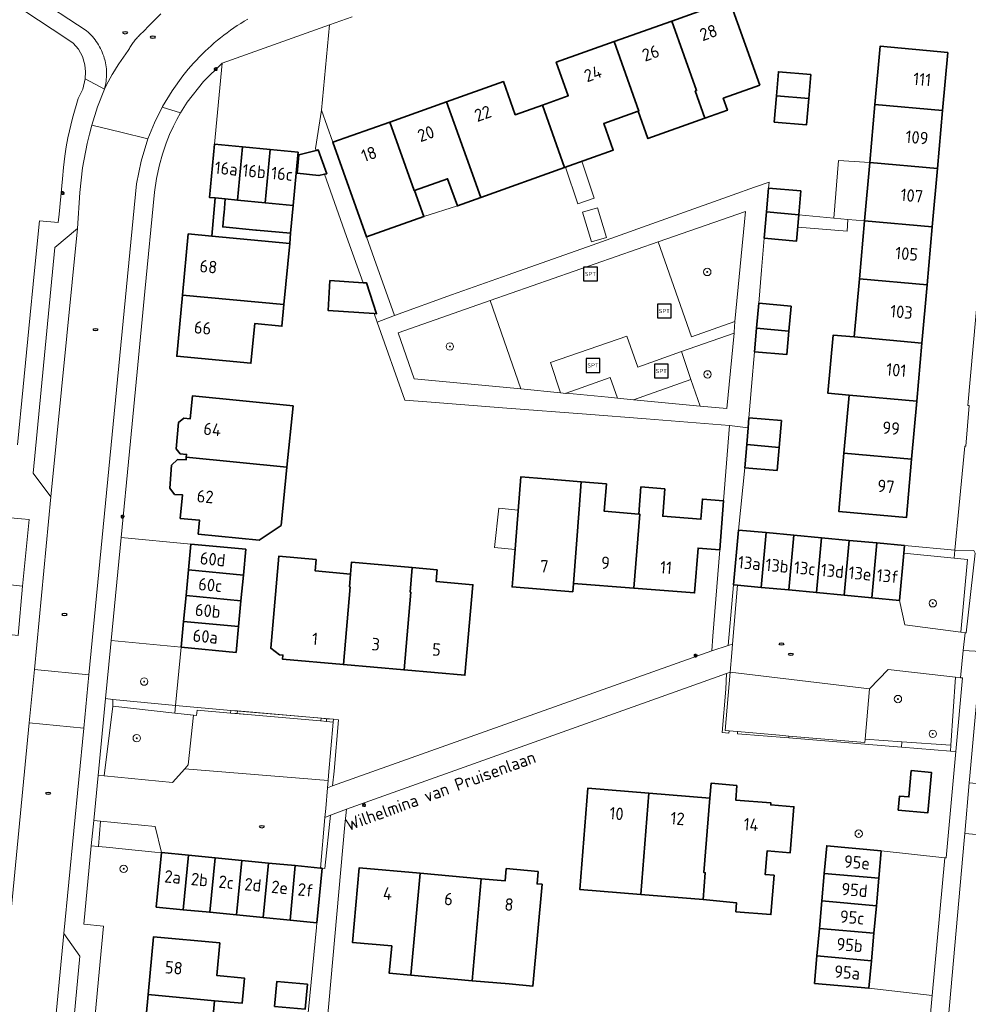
# Model space of a CAD drawing. Header units: metres. Extents: x 152610 to 160096, y 456114 to 462495.
# Tile 65 of 256: x 156281 to 156384, y 458791 to 458898. Entities that reach past the tile are written whole.
import ezdxf
from ezdxf.enums import TextEntityAlignment as Align

# ---------------------------------------------------------------- set-up
doc = ezdxf.new("R2010")
doc.units = ezdxf.units.M
doc.header["$LTSCALE"] = 0.5
doc.layers.get('0').update_dxf_attribs({"linetype": 'CONTINUOUS'})
for name, color, linetype, lineweight in [('B-PV-GR-BEPLANTING_CULTUUR_BODEMBEDEKKER-GV', 251, 'CONTINUOUS', 18), ('B-PV-GR-BEPLANTING_CULTUUR_BOSPLANTSOEN-GV', 251, 'CONTINUOUS', 18), ('B-PV-GR-BEPLANTING_CULTUUR_HEESTERS-GV', 251, 'CONTINUOUS', 18), ('B-PV-GR-BOOM-S', 251, 'CONTINUOUS', 25), ('B-PV-GR-HAAG-GV', 251, 'CONTINUOUS', 13), ('B-PV-IE-MEUBILAIR-S', 251, 'CONTINUOUS', 25), ('B-PV-IE-MEUBILAIR_WEGMEUBILAIR-S', 251, 'CONTINUOUS', 25), ('B-PV-OG-BEBOUWING-GV', 6, 'CONTINUOUS', 35), ('B-PV-OG-BEBOUWING-T18', 1, 'CONTINUOUS', 18), ('B-PV-OG-BEBOUWING_OVERBOUWING-GV', 251, 'CONTINUOUS', 18), ('B-PV-OG-TERREIN_BEGROEID-GV', 251, 'CONTINUOUS', 18), ('B-PV-OG-TOPOGRAFIE-T18', 1, 'CONTINUOUS', 18), ('B-PV-VH-GESLOTENVERHARDING_KUNSTSTOF-GV', 251, 'CONTINUOUS', 18), ('B-PV-VH-ONVERHARD_ZAND-GV', 251, 'CONTINUOUS', 18), ('B-PV-VH-OPENVERHARDING-GV', 251, 'CONTINUOUS', 18), ('B-PV-VH-OPENVERHARDING_BETONSTRAATSTEEN-GV', 251, 'CONTINUOUS', 18), ('B-PV-VH-OPENVERHARDING_TEGEL-GV', 251, 'CONTINUOUS', 18)]:
    doc.layers.add(name, color=color, linetype=linetype, lineweight=lineweight)
doc.styles.add('NLCS-ISO', font='NLCS-ISO.ttf')
doc.styles.add('NLCS-ISO-M750-T18', font='NLCS-ISO.ttf', dxfattribs={"height": 1.35})

# ---------------------------------------------------------------- blocks, each defined once
blk = doc.blocks.new('SIE-MEUBILAIR_PAAL_LICHTMAST-SO')
for points in [[(-0.62, 0), (-1, 0)], [(-0.71, 0.71), (-0.44, 0.44)], [(0, 1), (0, 0.62)], [(0.44, 0.44), (0.71, 0.71)], [(1, 0), (0.62, 0)], [(-0.71, -0.71), (-0.44, -0.44)], [(0, -0.62), (0, -1)], [(0.44, -0.44), (0.71, -0.71)]]:
    blk.add_lwpolyline(points)
blk.add_circle((0, 0), 0.5)
blk = doc.blocks.new('SIE-MEUBILAIR_PUT_RIOOLPUT-SO')
blk.add_ellipse((0, 0), major_axis=(1.25, 0), ratio=0.54)
blk = doc.blocks.new('SIE-WEG_SPEELTOESTEL-SO')
at = {"flags": 128}
blk.add_lwpolyline([(-3.75, -3.75), (3.75, -3.75), (3.75, 3.75), (-3.75, 3.75)], close=True, dxfattribs=at)
at = {"style": 'NLCS-ISO'}
blk.add_text('SPT', height=2.25, dxfattribs=at).set_placement((0, 0), align=Align.MIDDLE_CENTER)
blk = doc.blocks.new('SGR-BOOM_GBKN-SO')
at = {"linetype": 'ByBlock', "lineweight": 18}
h = blk.add_hatch(color=0, dxfattribs=at)
h.dxf.hatch_style = 1
edge = h.paths.add_edge_path()
edge.add_arc((0, 0), 0.25, 0, 360)
at = {"color": 0, "linetype": 'ByBlock', "lineweight": 18}
for radius in [2, 0.25]:
    blk.add_circle((0, 0), radius, dxfattribs=at)
at = {"color": 0, "linetype": 'ByBlock', "lineweight": 18, "style": 'NLCS-ISO'}
blk.add_attdef('SOORT', (2.5, 0), '', height=1.5, dxfattribs=at)

msp = doc.modelspace()

# ---------------------------------------------------------------- linework, layer by layer
at = {"layer": 'B-PV-GR-BEPLANTING_CULTUUR_BODEMBEDEKKER-GV', "flags": 128}
msp.add_lwpolyline([(156296.066, 458810.51), (156290.154, 458811.085), (156289.916, 458808.358), (156291.134, 458808.24), (156292.108, 458808.148), (156296.007, 458807.726), (156296.753, 458807.695)], close=True, dxfattribs=at)
at = {"layer": 'B-PV-GR-BEPLANTING_CULTUUR_BOSPLANTSOEN-GV', "flags": 128}
msp.add_lwpolyline([(156382.515, 458839.542), (156377.072, 458840.076), (156376.594, 458834.976), (156377.183, 458832.345), (156383.243, 458831.524), (156383.941, 458839.402)], close=True, dxfattribs=at)
at = {"layer": 'B-PV-GR-BEPLANTING_CULTUUR_HEESTERS-GV', "flags": 128}
for points in [[(156358.786, 458865.148), (156359.915, 458877.046), (156350.493, 458873.739), (156354.077, 458863.467)], [(156335.612, 458857.839), (156332.292, 458867.412), (156322.341, 458863.906), (156324.068, 458858.932)], [(156357.926, 458855.714), (156358.688, 458863.87), (156353.008, 458861.875), (156354.001, 458858.871), (156355.01, 458855.984)], [(156298.864, 458829.913), (156291.293, 458830.635), (156291.218, 458829.886), (156290.683, 458824.354), (156291.493, 458824.256), (156298.262, 458823.602)], [(156298.172, 458822.789), (156291.476, 458823.517), (156290.523, 458815.983), (156297.938, 458815.262), (156299.263, 458816.77), (156299.635, 458817.194), (156300.219, 458822.566)]]:
    msp.add_lwpolyline(points, close=True, dxfattribs=at)
at = {"layer": 'B-PV-GR-HAAG-GV', "flags": 128}
for points in [[(156382.589, 458840.388), (156377.149, 458840.898), (156377.072, 458840.076), (156382.515, 458839.542)], [(156384.645, 458840.383), (156382.589, 458840.388), (156382.515, 458839.542), (156383.941, 458839.402), (156383.243, 458831.524), (156383.688, 458831.464), (156383.821, 458831.466), (156384.799, 458840.082)], [(156359.08, 458836.618), (156358.623, 458836.661), (156358.062, 458830.098), (156358.536, 458830.249)], [(156357.737, 458820.891), (156358.277, 458827.21), (156357.887, 458827.071), (156357.796, 458825.374), (156357.416, 458820.683), (156358.125, 458820.626), (156358.152, 458820.856)], [(156383.208, 458826.589), (156382.668, 458826.651), (156382.153, 458819.298), (156382.1, 458818.683), (156382.68, 458818.636), (156383.393, 458826.593)], [(156291.493, 458824.256), (156290.683, 458824.354), (156289.88, 458816.046), (156290.523, 458815.983), (156291.476, 458823.517)], [(156298.262, 458823.602), (156291.493, 458824.256), (156291.476, 458823.517), (156298.172, 458822.789)], [(156304.247, 458823.08), (156298.262, 458823.602), (156298.172, 458822.789), (156300.535, 458822.532), (156300.59, 458823.103), (156304.192, 458822.789)], [(156315.359, 458822.11), (156304.247, 458823.08), (156304.192, 458822.789), (156306.038, 458822.628), (156313.939, 458821.938), (156315.328, 458821.817)], [(156315.899, 458822.063), (156315.359, 458822.11), (156315.328, 458821.817), (156314.822, 458816.029), (156314.774, 458815.477), (156314.706, 458814.708), (156315.241, 458814.899), (156315.411, 458816.485)], [(156363.615, 458820.389), (156359.075, 458820.777), (156359.065, 458820.55), (156364.606, 458820.101), (156364.632, 458820.302), (156364.62, 458820.303)], [(156372.844, 458819.601), (156364.632, 458820.302), (156364.606, 458820.101), (156372.83, 458819.434), (156376.803, 458819.112), (156376.849, 458819.67), (156372.874, 458819.948)], [(156382.153, 458819.298), (156376.849, 458819.67), (156376.803, 458819.112), (156382.1, 458818.683)], [(156314.43, 458805.97), (156315.024, 458811.73), (156314.425, 458811.497), (156313.946, 458806.021), (156314.122, 458806.004)], [(156290.154, 458811.085), (156289.408, 458811.158), (156289.144, 458808.433), (156289.89, 458808.36), (156289.916, 458808.358)]]:
    msp.add_lwpolyline(points, close=True, dxfattribs=at)
at = {"layer": 'B-PV-OG-BEBOUWING-GV', "flags": 128}
for points in [[(156361.474, 458890.678), (156358.214, 458899.846), (156351.961, 458897.623), (156354.633, 458890.111), (156354.492, 458890.061), (156355.541, 458887.111), (156357.976, 458887.977), (156357.516, 458889.27), (156360.981, 458890.503)], [(156354.633, 458890.111), (156351.961, 458897.623), (156345.708, 458895.399), (156348.38, 458887.886), (156348.326, 458887.867), (156349.375, 458884.918), (156355.541, 458887.111), (156354.492, 458890.061)], [(156348.38, 458887.886), (156345.708, 458895.399), (156339.451, 458893.174), (156340.744, 458889.537), (156337.952, 458888.544), (156340.353, 458881.791), (156345.614, 458883.662), (156344.591, 458886.538), (156348.326, 458887.867)], [(156381.818, 458894.239), (156374.499, 458894.891), (156373.939, 458888.604), (156381.258, 458887.952)], [(156367.004, 458891.845), (156363.5, 458892.144), (156363.279, 458889.554), (156366.782, 458889.242)], [(156337.952, 458888.544), (156335.017, 458887.5), (156333.746, 458891.076), (156327.59, 458888.887), (156330.246, 458881.472), (156331.293, 458878.527), (156340.353, 458881.791)], [(156366.782, 458889.242), (156363.279, 458889.554), (156363.036, 458886.706), (156366.54, 458886.407)], [(156330.246, 458881.472), (156327.59, 458888.887), (156321.434, 458886.698), (156324.072, 458879.282), (156324.118, 458879.298), (156327.703, 458880.573), (156328.752, 458877.623), (156331.293, 458878.527)], [(156381.258, 458887.952), (156373.939, 458888.604), (156373.379, 458882.317), (156380.698, 458881.665)], [(156324.072, 458879.282), (156321.434, 458886.698), (156315.281, 458884.51), (156318.918, 458874.28), (156325.118, 458876.484), (156324.118, 458879.298)], [(156305.493, 458884.02), (156302.475, 458884.305), (156301.931, 458878.547), (156302.535, 458878.49), (156303.648, 458878.385), (156304.95, 458878.262)], [(156308.512, 458883.735), (156305.493, 458884.02), (156304.95, 458878.262), (156307.969, 458877.977)], [(156311.533, 458883.45), (156308.512, 458883.735), (156307.969, 458877.977), (156310.998, 458877.691), (156311.501, 458883.108)], [(156314.639, 458881.119), (156313.701, 458883.686), (156313.467, 458883.627), (156311.606, 458883.154), (156311.423, 458881.185), (156313.775, 458880.916), (156314.38, 458881.058)], [(156380.698, 458881.665), (156373.379, 458882.317), (156372.819, 458876.03), (156380.138, 458875.378)], [(156365.929, 458879.259), (156362.427, 458879.558), (156362.207, 458876.975), (156365.708, 458876.663)], [(156303.648, 458878.385), (156302.535, 458878.49), (156302.202, 458874.369), (156310.616, 458873.578), (156310.717, 458874.667), (156307.027, 458875.016), (156306.961, 458875.022), (156303.362, 458875.362), (156303.488, 458876.699), (156303.506, 458876.889)], [(156304.95, 458878.262), (156303.648, 458878.385), (156303.506, 458876.889), (156303.488, 458876.699), (156303.362, 458875.362), (156306.961, 458875.022), (156307.027, 458875.016), (156310.717, 458874.667), (156310.998, 458877.691), (156307.969, 458877.977)], [(156365.708, 458876.663), (156362.207, 458876.975), (156361.965, 458874.129), (156365.466, 458873.83)], [(156380.138, 458875.378), (156372.819, 458876.03), (156372.259, 458869.743), (156379.578, 458869.091)], [(156302.202, 458874.369), (156299.643, 458874.61), (156299.02, 458867.99), (156309.993, 458866.958), (156310.616, 458873.578)], [(156318.551, 458869.331), (156314.964, 458869.56), (156314.758, 458866.333), (156319.738, 458865.991), (156320.017, 458865.972), (156318.936, 458869.306)], [(156379.578, 458869.091), (156372.259, 458869.743), (156371.699, 458863.456), (156379.018, 458862.804)], [(156309.993, 458866.958), (156299.02, 458867.99), (156298.398, 458861.37), (156306.42, 458860.616), (156306.823, 458864.899), (156309.773, 458864.621)], [(156364.867, 458866.807), (156361.366, 458867.106), (156361.135, 458864.397), (156364.635, 458864.085)], [(156364.635, 458864.085), (156361.135, 458864.397), (156360.919, 458861.869), (156364.421, 458861.57)], [(156378.458, 458856.517), (156379.018, 458862.804), (156371.699, 458863.456), (156369.426, 458863.658), (156368.857, 458857.372), (156371.139, 458857.169)], [(156310.97, 458856.009), (156300.084, 458857.09), (156299.837, 458854.604), (156299.141, 458854.673), (156298.594, 458854.225), (156298.311, 458851.379), (156298.759, 458850.832), (156299.456, 458850.763), (156299.426, 458850.465), (156310.313, 458849.384)], [(156378.458, 458856.517), (156371.139, 458857.169), (156370.579, 458850.882), (156377.898, 458850.23)], [(156363.811, 458854.418), (156360.309, 458854.717), (156360.215, 458853.616), (156360.061, 458851.819), (156363.563, 458851.507)], [(156363.563, 458851.507), (156360.061, 458851.819), (156359.848, 458849.324), (156363.352, 458849.025)], [(156310.313, 458849.384), (156299.426, 458850.465), (156299.395, 458850.155), (156298.479, 458850.202), (156297.834, 458849.591), (156297.65, 458847.098), (156298.161, 458846.436), (156299.02, 458846.371), (156298.769, 458843.841), (156300.859, 458843.634), (156300.711, 458842.141), (156307.298, 458841.487), (156309.687, 458843.08)], [(156377.898, 458850.23), (156370.579, 458850.882), (156370.018, 458844.586), (156377.337, 458843.934)], [(156338.338, 458848.109), (156335.612, 458848.322), (156334.75, 458837.312), (156334.681, 458836.425), (156341.238, 458835.912), (156341.306, 458836.799), (156341.917, 458844.847), (156342.147, 458847.789)], [(156344.885, 458847.575), (156342.147, 458847.789), (156341.917, 458844.847), (156341.306, 458836.799), (156347.862, 458836.286), (156348.49, 458844.306), (156348.391, 458844.314), (156344.652, 458844.607)], [(156351.213, 458847.032), (156348.62, 458847.235), (156348.391, 458844.314), (156348.49, 458844.306), (156347.862, 458836.286), (156354.419, 458835.773), (156354.799, 458840.626), (156357.136, 458840.443), (156357.552, 458845.756), (156355.271, 458845.934), (156355.1, 458843.749), (156350.981, 458844.072)], [(156362.171, 458842.302), (156359.178, 458842.582), (156358.623, 458836.661), (156359.08, 458836.618), (156361.617, 458836.38)], [(156365.165, 458842.021), (156362.171, 458842.302), (156361.617, 458836.38), (156364.611, 458836.099)], [(156368.159, 458841.74), (156365.165, 458842.021), (156364.611, 458836.099), (156367.604, 458835.819)], [(156371.153, 458841.46), (156368.159, 458841.74), (156367.604, 458835.819), (156370.598, 458835.538)], [(156305.87, 458840.494), (156299.928, 458841.061), (156299.662, 458838.273), (156305.604, 458837.707)], [(156374.147, 458841.179), (156371.153, 458841.46), (156370.598, 458835.538), (156373.592, 458835.257)], [(156377.149, 458840.898), (156374.147, 458841.179), (156373.592, 458835.257), (156376.594, 458834.976), (156377.072, 458840.076)], [(156313.48, 458839.392), (156309.428, 458839.745), (156308.561, 458829.804), (156309.511, 458829.093), (156309.884, 458829.06), (156309.843, 458828.6), (156316.42, 458828.026), (156317.153, 458836.427), (156317.066, 458836.439), (156317.187, 458837.825), (156313.372, 458838.158)], [(156323.871, 458838.515), (156317.297, 458839.088), (156317.187, 458837.825), (156317.066, 458836.439), (156317.153, 458836.427), (156316.42, 458828.026), (156322.997, 458827.452), (156323.73, 458835.853), (156323.639, 458835.861)], [(156326.57, 458838.279), (156323.871, 458838.515), (156323.639, 458835.861), (156323.73, 458835.853), (156322.997, 458827.452), (156329.575, 458826.878), (156330.43, 458836.669), (156326.46, 458837.016), (156326.543, 458837.969)], [(156305.604, 458837.707), (156299.662, 458838.273), (156299.396, 458835.486), (156305.338, 458834.92)], [(156305.338, 458834.92), (156299.396, 458835.486), (156299.13, 458832.7), (156305.072, 458832.134)], [(156305.072, 458832.134), (156299.13, 458832.7), (156298.864, 458829.913), (156304.806, 458829.346)], [(156377.863, 458816.562), (156377.606, 458813.715), (156376.602, 458813.805), (156376.466, 458812.297), (156379.662, 458812.01), (156380.054, 458816.364)], [(156359.003, 458814.97), (156356.212, 458815.196), (156356.083, 458813.601), (156355.43, 458805.538), (156355.583, 458805.525), (156355.349, 458802.632), (156358.973, 458802.253), (156358.896, 458801.297), (156362.673, 458800.992), (156363.017, 458805.241), (156362.06, 458805.318), (156362.267, 458807.873), (156364.759, 458807.671), (156365.163, 458812.655), (156362.671, 458812.857), (156362.688, 458813.066), (156358.874, 458813.375)], [(156349.482, 458814.135), (156342.881, 458814.67), (156341.994, 458803.714), (156348.595, 458803.179)], [(156356.083, 458813.601), (156349.482, 458814.135), (156348.595, 458803.179), (156355.349, 458802.632), (156355.583, 458805.525), (156355.43, 458805.538)], [(156299.646, 458807.413), (156296.753, 458807.695), (156296.18, 458801.805), (156299.074, 458801.523)], [(156374.619, 458807.903), (156368.726, 458808.429), (156368.46, 458805.454), (156374.353, 458804.927)], [(156302.54, 458807.132), (156299.646, 458807.413), (156299.074, 458801.523), (156301.968, 458801.241)], [(156305.434, 458806.85), (156302.54, 458807.132), (156301.968, 458801.241), (156304.862, 458800.959)], [(156308.328, 458806.568), (156305.434, 458806.85), (156304.862, 458800.959), (156307.755, 458800.677)], [(156311.222, 458806.286), (156308.328, 458806.568), (156307.755, 458800.677), (156310.649, 458800.395)], [(156313.946, 458806.021), (156311.222, 458806.286), (156310.649, 458800.395), (156313.548, 458800.113), (156314.122, 458806.004)], [(156324.729, 458805.464), (156318.134, 458806.063), (156317.401, 458797.99), (156321.648, 458797.604), (156321.379, 458794.652), (156323.728, 458794.439)], [(156331.335, 458804.865), (156324.729, 458805.464), (156323.728, 458794.439), (156330.344, 458793.838)], [(156337.506, 458805.649), (156334.041, 458805.964), (156333.919, 458804.63), (156331.335, 458804.865), (156330.344, 458793.838), (156334.356, 458793.502), (156336.924, 458793.269), (156337.923, 458804.266), (156337.385, 458804.315)], [(156374.353, 458804.927), (156368.46, 458805.454), (156368.195, 458802.479), (156374.088, 458801.952)], [(156374.088, 458801.952), (156368.195, 458802.479), (156367.929, 458799.504), (156373.822, 458798.978)], [(156373.822, 458798.978), (156367.929, 458799.504), (156367.664, 458796.526), (156373.557, 458796.001)], [(156303.057, 458797.926), (156295.879, 458798.599), (156295.293, 458792.352), (156302.471, 458791.679), (156305.458, 458791.399), (156305.715, 458794.131), (156302.728, 458794.411)], [(156373.557, 458796.001), (156367.664, 458796.526), (156367.398, 458793.548), (156373.291, 458793.022)], [(156312.522, 458793.451), (156309.218, 458793.741), (156308.984, 458791.068), (156312.285, 458790.758)], [(156302.471, 458791.679), (156295.293, 458792.352), (156294.708, 458786.105), (156301.886, 458785.432)]]:
    msp.add_lwpolyline(points, close=True, dxfattribs=at)
at = {"layer": 'B-PV-OG-BEBOUWING_OVERBOUWING-GV', "flags": 128}
for points in [[(156343.57, 458878.472), (156342.224, 458882.457), (156340.458, 458881.828), (156341.795, 458877.872)], [(156369.497, 458876.305), (156371.014, 458876.179), (156372.819, 458876.03), (156373.379, 458882.317), (156370.011, 458882.529)], [(156328.752, 458877.623), (156327.703, 458880.573), (156324.118, 458879.298), (156325.118, 458876.484)], [(156344.88, 458874.233), (156343.906, 458877.442), (156342.291, 458876.951), (156343.266, 458873.742)], [(156371.014, 458876.179), (156369.497, 458876.305), (156365.708, 458876.663), (156365.595, 458875.341), (156370.914, 458874.919)], [(156335.33, 458844.718), (156333.227, 458844.942), (156332.776, 458840.708), (156334.997, 458840.472)]]:
    msp.add_lwpolyline(points, close=True, dxfattribs=at)
at = {"layer": 'B-PV-OG-TERREIN_BEGROEID-GV', "flags": 128}
msp.add_lwpolyline([(156382.668, 458826.651), (156375.36, 458827.494), (156373.34, 458825.405), (156372.874, 458819.948), (156376.849, 458819.67), (156382.153, 458819.298)], close=True, dxfattribs=at)
at = {"layer": 'B-PV-VH-GESLOTENVERHARDING_KUNSTSTOF-GV', "flags": 128}
msp.add_lwpolyline([(156348.268, 458860.198), (156347.078, 458863.558), (156338.825, 458860.681), (156339.906, 458857.426), (156339.907, 458857.422), (156340.503, 458857.357), (156340.525, 458857.365), (156345.281, 458859.062), (156346.071, 458856.842), (156347.821, 458856.672), (156354.001, 458858.871), (156353.008, 458861.875)], close=True, dxfattribs=at)
at = {"layer": 'B-PV-VH-ONVERHARD_ZAND-GV', "flags": 128}
for points in [[(156382.589, 458840.388), (156377.149, 458840.898), (156377.072, 458840.076), (156382.515, 458839.542)], [(156384.645, 458840.383), (156382.589, 458840.388), (156382.515, 458839.542), (156383.941, 458839.402), (156383.243, 458831.524), (156383.688, 458831.464), (156383.821, 458831.466), (156384.799, 458840.082)], [(156359.08, 458836.618), (156358.623, 458836.661), (156358.062, 458830.098), (156358.536, 458830.249)], [(156357.737, 458820.891), (156358.277, 458827.21), (156357.887, 458827.071), (156357.796, 458825.374), (156357.416, 458820.683), (156358.125, 458820.626), (156358.152, 458820.856)], [(156383.208, 458826.589), (156382.668, 458826.651), (156382.153, 458819.298), (156382.1, 458818.683), (156382.68, 458818.636), (156383.393, 458826.593)], [(156291.493, 458824.256), (156290.683, 458824.354), (156289.88, 458816.046), (156290.523, 458815.983), (156291.476, 458823.517)], [(156298.262, 458823.602), (156291.493, 458824.256), (156291.476, 458823.517), (156298.172, 458822.789)], [(156304.192, 458822.789), (156304.247, 458823.08), (156298.262, 458823.602), (156298.172, 458822.789), (156300.219, 458822.566), (156300.535, 458822.532), (156300.59, 458823.103)], [(156304.945, 458822.723), (156306.038, 458822.628), (156313.939, 458821.938), (156313.989, 458821.934), (156314.015, 458822.227), (156304.97, 458823.017)], [(156315.328, 458821.817), (156315.359, 458822.11), (156314.609, 458822.175), (156314.584, 458821.882)], [(156315.899, 458822.063), (156315.359, 458822.11), (156315.328, 458821.817), (156314.822, 458816.029), (156314.774, 458815.477), (156314.706, 458814.708), (156315.241, 458814.899), (156315.411, 458816.485)], [(156363.615, 458820.389), (156359.075, 458820.777), (156359.065, 458820.55), (156364.606, 458820.101), (156364.632, 458820.302), (156364.62, 458820.303)], [(156372.844, 458819.601), (156364.632, 458820.302), (156364.606, 458820.101), (156372.83, 458819.434), (156376.803, 458819.112), (156376.849, 458819.67), (156372.874, 458819.948)], [(156382.153, 458819.298), (156376.849, 458819.67), (156376.803, 458819.112), (156382.1, 458818.683)], [(156314.43, 458805.97), (156315.024, 458811.73), (156314.425, 458811.497), (156313.946, 458806.021), (156314.122, 458806.004)], [(156290.154, 458811.085), (156289.408, 458811.158), (156289.144, 458808.433), (156289.89, 458808.36), (156289.916, 458808.358)]]:
    msp.add_lwpolyline(points, close=True, dxfattribs=at)
at = {"layer": 'B-PV-VH-OPENVERHARDING-GV', "flags": 128}
for points in [[(156304.247, 458823.08), (156304.192, 458822.789), (156304.945, 458822.723), (156304.97, 458823.017)], [(156314.015, 458822.227), (156313.989, 458821.934), (156314.584, 458821.882), (156314.609, 458822.175)]]:
    msp.add_lwpolyline(points, close=True, dxfattribs=at)
at = {"layer": 'B-PV-VH-OPENVERHARDING_BETONSTRAATSTEEN-GV', "flags": 128}
for points in [[(156282.857, 458900.375), (156288.576, 458896.614), (156288.643, 458896.558), (156288.81, 458896.411), (156288.97, 458896.259), (156289.126, 458896.101), (156289.275, 458895.937), (156289.418, 458895.768), (156289.556, 458895.594), (156289.687, 458895.415), (156289.811, 458895.232), (156289.929, 458895.044), (156290.039, 458894.852), (156290.143, 458894.656), (156290.24, 458894.457), (156290.329, 458894.254), (156290.411, 458894.048), (156290.486, 458893.84), (156290.553, 458893.628), (156290.612, 458893.415), (156290.637, 458893.312), (156290.684, 458893.097), (156290.722, 458892.88), (156290.753, 458892.663), (156290.776, 458892.444), (156290.79, 458892.224), (156290.797, 458892.004), (156290.796, 458891.784), (156290.787, 458891.565), (156290.77, 458891.345), (156290.744, 458891.127), (156290.711, 458890.909), (156290.67, 458890.693), (156290.622, 458890.479), (156290.565, 458890.266), (156290.766, 458890.666), (156290.974, 458891.062), (156291.189, 458891.455), (156291.41, 458891.843), (156291.638, 458892.228), (156291.873, 458892.609), (156292.115, 458892.986), (156292.363, 458893.358), (156292.617, 458893.726), (156292.878, 458894.09), (156293.145, 458894.449), (156293.205, 458894.558), (156293.268, 458894.666), (156293.332, 458894.773), (156293.398, 458894.879), (156293.465, 458894.984), (156293.535, 458895.088), (156293.606, 458895.19), (156293.679, 458895.292), (156293.754, 458895.392), (156293.83, 458895.49), (156293.908, 458895.588), (156293.988, 458895.684), (156294.07, 458895.778), (156294.152, 458895.872), (156294.237, 458895.964), (156294.323, 458896.054), (156294.411, 458896.143), (156294.5, 458896.23), (156294.59, 458896.316), (156294.683, 458896.4), (156294.776, 458896.483), (156295.403, 458897.129), (156296.038, 458897.768), (156296.681, 458898.4)], [(156306.079, 458897.836), (156305.696, 458897.607), (156305.317, 458897.372), (156304.942, 458897.13), (156304.571, 458896.881), (156304.205, 458896.626), (156303.844, 458896.364), (156303.488, 458896.095), (156303.136, 458895.821), (156302.79, 458895.54), (156302.448, 458895.252), (156302.112, 458894.959), (156301.781, 458894.66), (156301.455, 458894.355), (156301.135, 458894.044), (156300.821, 458893.727), (156300.512, 458893.405), (156300.209, 458893.078), (156299.912, 458892.745), (156299.621, 458892.406), (156299.337, 458892.063), (156299.058, 458891.714), (156299.042, 458891.694), (156297.88, 458890.08), (156296.851, 458888.379), (156296.822, 458888.326), (156298.803, 458887.692), (156299.155, 458888.27), (156299.525, 458888.836), (156301.273, 458891.082), (156303.304, 458893.075), (156314.916, 458897.203), (156317.386, 458898.081)], [(156385.737, 458875.678), (156384.005, 458856.037), (156384.148, 458856.031), (156383.769, 458851.639), (156383.672, 458851.635), (156382.836, 458843.047), (156382.793, 458842.683), (156382.589, 458840.388), (156384.645, 458840.383)], [(156384.799, 458840.082), (156383.821, 458831.466), (156383.688, 458831.464), (156383.498, 458829.535), (156385.427, 458829.458)], [(156387.024, 458790.78), (156388.148, 458803.286), (156388.417, 458806.432), (156388.617, 458808.598), (156388.681, 458809.318), (156383.672, 458809.744), (156383.6, 458809.007), (156381.999, 458791.146)]]:
    msp.add_lwpolyline(points, dxfattribs=at)
for points in [[(156314.045, 458887.984), (156314.916, 458897.203), (156303.304, 458893.075), (156302.475, 458884.305), (156305.493, 458884.02), (156308.512, 458883.735), (156311.533, 458883.45), (156311.501, 458883.108), (156311.606, 458883.154), (156313.467, 458883.627), (156313.392, 458883.838)], [(156284.785, 458846.174), (156287.64, 458875.179), (156285.206, 458873.145), (156282.852, 458848.713)], [(156299.928, 458841.061), (156292.376, 458841.782), (156291.293, 458830.635), (156298.864, 458829.913), (156299.13, 458832.7), (156299.396, 458835.486), (156299.662, 458838.273)], [(156281.218, 458831.188), (156281.712, 458836.525), (156280.728, 458836.616), (156273.563, 458837.278), (156272.353, 458838.865), (156271.05, 458838.986), (156257.323, 458840.255), (156256.82, 458834.815), (156256.505, 458831.41), (156271.557, 458830.353), (156272.344, 458830.298), (156272.455, 458831.464), (156272.856, 458831.961), (156275.732, 458831.695), (156280.248, 458831.278)], [(156361.617, 458836.38), (156359.08, 458836.618), (156358.536, 458830.249), (156358.456, 458829.311), (156358.277, 458827.21), (156373.34, 458825.405), (156375.36, 458827.494), (156382.668, 458826.651), (156383.208, 458826.589), (156383.498, 458829.535), (156383.688, 458831.464), (156383.243, 458831.524), (156377.183, 458832.345), (156376.594, 458834.976), (156373.592, 458835.257), (156370.598, 458835.538), (156367.604, 458835.819), (156364.611, 458836.099)], [(156288.882, 458826.922), (156282.984, 458827.514), (156282.426, 458821.73), (156288.322, 458821.144)], [(156373.34, 458825.405), (156358.277, 458827.21), (156357.737, 458820.891), (156358.152, 458820.856), (156359.047, 458820.779), (156359.075, 458820.777), (156363.615, 458820.389), (156364.62, 458820.303), (156364.632, 458820.302), (156372.844, 458819.601), (156372.874, 458819.948)], [(156304.192, 458822.789), (156300.59, 458823.103), (156300.535, 458822.532), (156300.219, 458822.566), (156299.635, 458817.194), (156299.263, 458816.77), (156314.774, 458815.477), (156314.822, 458816.029), (156315.328, 458821.817), (156314.584, 458821.882), (156313.989, 458821.934), (156313.939, 458821.938), (156306.038, 458822.628), (156304.945, 458822.723)], [(156290.154, 458811.085), (156296.066, 458810.51), (156296.753, 458807.695), (156299.646, 458807.413), (156302.54, 458807.132), (156305.434, 458806.85), (156308.328, 458806.568), (156311.222, 458806.286), (156313.946, 458806.021), (156314.425, 458811.497), (156314.511, 458812.483), (156314.706, 458814.708), (156314.774, 458815.477), (156299.263, 458816.77), (156297.938, 458815.262), (156290.523, 458815.983), (156289.88, 458816.046), (156289.408, 458811.158)], [(156389.159, 458814.776), (156384.139, 458815.235), (156383.672, 458809.744), (156388.681, 458809.318)], [(156381.486, 458807.121), (156374.619, 458807.903), (156374.353, 458804.927), (156374.088, 458801.952), (156373.822, 458798.978), (156373.557, 458796.001), (156373.291, 458793.022), (156380.128, 458792.248)], [(156287.897, 458796.502), (156286.168, 458798.939), (156281.461, 458749.617), (156281.942, 458750), (156283.693, 458751.396)]]:
    msp.add_lwpolyline(points, close=True, dxfattribs=at)
at = {"layer": 'B-PV-VH-OPENVERHARDING_TEGEL-GV', "flags": 128}
for points in [[(156281.862, 458898.751), (156286.492, 458895.705), (156287.195, 458895.217), (156287.767, 458894.581), (156288.201, 458893.784), (156288.429, 458892.906), (156288.513, 458892.146), (156288.482, 458891.382), (156290.565, 458890.266), (156290.622, 458890.479), (156290.67, 458890.693), (156290.711, 458890.909), (156290.744, 458891.127), (156290.77, 458891.345), (156290.787, 458891.565), (156290.796, 458891.784), (156290.797, 458892.004), (156290.79, 458892.224), (156290.776, 458892.444), (156290.753, 458892.663), (156290.722, 458892.88), (156290.684, 458893.097), (156290.637, 458893.312), (156290.612, 458893.415), (156290.553, 458893.628), (156290.486, 458893.84), (156290.411, 458894.048), (156290.329, 458894.254), (156290.24, 458894.457), (156290.143, 458894.656), (156290.039, 458894.852), (156289.929, 458895.044), (156289.811, 458895.232), (156289.687, 458895.415), (156289.556, 458895.594), (156289.418, 458895.768), (156289.275, 458895.937), (156289.126, 458896.101), (156288.97, 458896.259), (156288.81, 458896.411), (156288.643, 458896.558), (156288.576, 458896.614), (156282.857, 458900.375)], [(156296.681, 458898.4), (156296.038, 458897.768), (156295.403, 458897.129), (156294.776, 458896.483), (156294.683, 458896.4), (156294.59, 458896.316), (156294.5, 458896.23), (156294.411, 458896.143), (156294.323, 458896.054), (156294.237, 458895.964), (156294.152, 458895.872), (156294.07, 458895.778), (156293.988, 458895.684), (156293.908, 458895.588), (156293.83, 458895.49), (156293.754, 458895.392), (156293.679, 458895.292), (156293.606, 458895.19), (156293.535, 458895.088), (156293.465, 458894.984), (156293.398, 458894.879), (156293.332, 458894.773), (156293.268, 458894.666), (156293.205, 458894.558), (156293.145, 458894.449), (156292.878, 458894.09), (156292.617, 458893.726), (156292.363, 458893.358), (156292.115, 458892.986), (156291.873, 458892.609), (156291.638, 458892.228), (156291.41, 458891.843), (156291.189, 458891.455), (156290.974, 458891.062), (156290.766, 458890.666), (156290.565, 458890.266), (156289.834, 458888.34), (156289.21, 458886.377), (156292.352, 458885.609), (156295.269, 458884.896), (156295.979, 458886.633), (156296.815, 458888.313), (156296.822, 458888.326), (156296.851, 458888.379), (156297.88, 458890.08), (156299.042, 458891.694), (156299.058, 458891.714), (156299.337, 458892.063), (156299.621, 458892.406), (156299.912, 458892.745), (156300.209, 458893.078), (156300.512, 458893.405), (156300.821, 458893.727), (156301.135, 458894.044), (156301.455, 458894.355), (156301.781, 458894.66), (156302.112, 458894.959), (156302.448, 458895.252), (156302.79, 458895.54), (156303.136, 458895.821), (156303.488, 458896.095), (156303.844, 458896.364), (156304.205, 458896.626), (156304.571, 458896.881), (156304.942, 458897.13), (156305.317, 458897.372), (156305.696, 458897.607), (156306.079, 458897.836)], [(156275.504, 458750), (156282.426, 458821.73), (156282.984, 458827.514), (156284.785, 458846.174), (156282.852, 458848.713), (156285.206, 458873.145), (156287.64, 458875.179), (156287.889, 458879.09), (156288.197, 458881.746), (156288.694, 458884.373), (156288.938, 458885.379), (156289.21, 458886.377), (156289.834, 458888.34), (156290.565, 458890.266), (156288.482, 458891.382), (156288.231, 458890.266), (156287.741, 458889.232), (156287.108, 458887.125), (156286.612, 458884.981), (156286.434, 458884.006), (156286.285, 458883.027), (156286.138, 458881.795), (156286.037, 458880.559), (156285.664, 458876.741), (156285.575, 458875.828), (156283.528, 458876.028), (156283.003, 458870.654), (156282.389, 458864.367), (156281.775, 458858.08), (156281.161, 458851.793)], [(156289.229, 458786.619), (156289.814, 458792.866), (156290.459, 458799.747), (156288.321, 458799.947), (156289.144, 458808.433), (156289.408, 458811.158), (156289.88, 458816.046), (156290.683, 458824.354), (156291.218, 458829.886), (156291.293, 458830.635), (156292.376, 458841.782), (156293.277, 458851.075), (156294.112, 458859.679), (156294.955, 458868.372), (156295.997, 458879.107), (156296.203, 458880.597), (156296.514, 458882.069), (156296.843, 458883.246), (156297.238, 458884.403), (156297.614, 458885.341), (156298.034, 458886.259), (156298.405, 458886.983), (156298.803, 458887.692), (156296.822, 458888.326), (156296.815, 458888.313), (156295.979, 458886.633), (156295.269, 458884.896), (156294.526, 458882.483), (156294.031, 458880.008), (156288.882, 458826.922), (156288.322, 458821.144), (156286.168, 458798.939), (156287.897, 458796.502), (156283.693, 458751.396)], [(156280.389, 458843.893), (156281.611, 458843.782), (156282.407, 458843.71), (156281.712, 458836.525), (156281.218, 458831.188)]]:
    msp.add_lwpolyline(points, dxfattribs=at)
for points in [[(156315.281, 458884.51), (156314.045, 458887.984), (156313.392, 458883.838), (156313.467, 458883.627), (156313.701, 458883.686), (156314.639, 458881.119), (156314.38, 458881.058), (156316.769, 458874.341), (156318.551, 458869.331), (156318.936, 458869.306), (156320.017, 458865.972), (156319.738, 458865.991), (156320.073, 458865.05), (156321.936, 458865.794), (156319.744, 458871.956), (156318.918, 458874.28)], [(156292.352, 458885.609), (156289.21, 458886.377), (156288.938, 458885.379), (156288.694, 458884.373), (156288.197, 458881.746), (156287.889, 458879.09), (156287.64, 458875.179), (156284.785, 458846.174), (156282.984, 458827.514), (156288.882, 458826.922), (156294.031, 458880.008), (156294.526, 458882.483), (156295.269, 458884.896)], [(156362.427, 458879.558), (156362.483, 458880.215), (156360.907, 458879.654), (156358.498, 458878.797), (156352.332, 458876.604), (156343.336, 458873.405), (156334.262, 458870.178), (156328.136, 458867.999), (156321.936, 458865.794), (156320.073, 458865.05), (156323.066, 458856.634), (156325.436, 458856.449), (156334.12, 458855.769), (156342.719, 458855.096), (156349.195, 458854.589), (156358.189, 458853.886), (156360.215, 458853.616), (156360.309, 458854.717), (156360.598, 458858.108), (156360.919, 458861.869), (156361.135, 458864.397), (156361.366, 458867.106), (156361.671, 458870.686), (156361.965, 458874.129), (156362.207, 458876.975)], [(156350.493, 458873.739), (156359.915, 458877.046), (156358.786, 458865.148), (156358.695, 458863.963), (156358.688, 458863.87), (156357.926, 458855.714), (156355.01, 458855.984), (156347.821, 458856.672), (156346.071, 458856.842), (156345.058, 458856.936), (156340.525, 458857.365), (156340.503, 458857.357), (156339.907, 458857.422), (156339.906, 458857.426), (156335.612, 458857.839), (156324.068, 458858.932), (156322.341, 458863.906), (156332.292, 458867.412)], [(156354.077, 458863.467), (156350.493, 458873.739), (156332.292, 458867.412), (156335.612, 458857.839), (156339.906, 458857.426), (156338.825, 458860.681), (156347.078, 458863.558), (156348.268, 458860.198), (156353.008, 458861.875), (156358.688, 458863.87), (156358.695, 458863.963), (156358.786, 458865.148)], [(156346.071, 458856.842), (156345.281, 458859.062), (156340.525, 458857.365), (156345.058, 458856.936)], [(156355.01, 458855.984), (156354.001, 458858.871), (156347.821, 458856.672)], [(156360.215, 458853.616), (156358.189, 458853.886), (156357.552, 458845.756), (156357.136, 458840.443), (156356.405, 458831.103), (156356.282, 458829.533), (156358.062, 458830.098), (156358.623, 458836.661), (156359.178, 458842.582), (156359.848, 458849.324), (156360.061, 458851.819)], [(156358.456, 458829.311), (156358.536, 458830.249), (156358.062, 458830.098), (156356.282, 458829.533), (156315.241, 458814.899), (156314.706, 458814.708), (156314.511, 458812.483), (156314.425, 458811.497), (156315.024, 458811.73), (156316.751, 458812.403), (156357.887, 458827.071), (156358.277, 458827.21)], [(156385.427, 458829.458), (156383.498, 458829.535), (156383.208, 458826.589), (156383.393, 458826.593), (156382.68, 458818.636), (156381.648, 458807.119), (156381.486, 458807.121), (156380.128, 458792.248), (156376.562, 458752.54), (156376.152, 458747.981), (156376.228, 458747.933), (156378.109, 458747.722), (156378.332, 458750.342), (156379.977, 458768.798), (156381.999, 458791.146), (156383.6, 458809.007), (156383.672, 458809.744), (156384.139, 458815.235), (156384.194, 458815.987)], [(156275.369, 458748.596), (156281.322, 458748.062), (156281.461, 458749.617), (156286.168, 458798.939), (156288.322, 458821.144), (156282.426, 458821.73), (156275.504, 458750)], [(156316.595, 458810.682), (156316.751, 458812.403), (156315.024, 458811.73), (156314.43, 458805.97), (156314.122, 458806.004), (156313.548, 458800.113), (156313.498, 458799.597), (156312.631, 458790.726), (156312.475, 458789.129), (156314.623, 458788.955)]]:
    msp.add_lwpolyline(points, close=True, dxfattribs=at)

# ---------------------------------------------------------------- block references
at = {"layer": 'B-PV-GR-BOOM-S', "xscale": 0.2, "yscale": 0.2, "zscale": 0.2}
for p in [(156355.795, 458870.49), (156327.948, 458862.426), (156355.826, 458859.414), (156380.191, 458834.657), (156294.869, 458826.189), (156376.426, 458824.303), (156294.061, 458820.067), (156380.191, 458820.537), (156372.18, 458809.742), (156292.649, 458805.947)]:
    msp.add_blockref('SGR-BOOM_GBKN-SO', p, dxfattribs=at)
at = {"layer": 'B-PV-IE-MEUBILAIR-S', "xscale": 0.2, "yscale": 0.2, "zscale": 0.2}
for name, p in [('SIE-MEUBILAIR_PUT_RIOOLPUT-SO', (156292.818, 458896.358)), ('SIE-MEUBILAIR_PUT_RIOOLPUT-SO', (156295.794, 458895.884)), ('SIE-MEUBILAIR_PAAL_LICHTMAST-SO', (156302.607, 458892.427)), ('SIE-MEUBILAIR_PAAL_LICHTMAST-SO', (156286.046, 458879.017)), ('SIE-MEUBILAIR_PUT_RIOOLPUT-SO', (156289.612, 458864.247)), ('SIE-MEUBILAIR_PAAL_LICHTMAST-SO', (156292.537, 458844.039)), ('SIE-MEUBILAIR_PUT_RIOOLPUT-SO', (156286.26, 458833.451)), ('SIE-MEUBILAIR_PUT_RIOOLPUT-SO', (156363.822, 458830.258)), ('SIE-MEUBILAIR_PAAL_LICHTMAST-SO', (156354.525, 458829)), ('SIE-MEUBILAIR_PUT_RIOOLPUT-SO', (156364.834, 458829.134)), ('SIE-MEUBILAIR_PUT_RIOOLPUT-SO', (156284.483, 458814.101)), ('SIE-MEUBILAIR_PAAL_LICHTMAST-SO', (156318.667, 458812.835)), ('SIE-MEUBILAIR_PUT_RIOOLPUT-SO', (156307.59, 458810.49))]:
    msp.add_blockref(name, p, dxfattribs=at)
at = {"layer": 'B-PV-IE-MEUBILAIR_WEGMEUBILAIR-S', "xscale": 0.2, "yscale": 0.2, "zscale": 0.2}
for p in [(156343.15, 458870.273), (156351.142, 458866.268), (156343.432, 458860.381), (156350.823, 458859.775)]:
    msp.add_blockref('SIE-WEG_SPEELTOESTEL-SO', p, dxfattribs=at)

# ---------------------------------------------------------------- texts
at = {"layer": 'B-PV-OG-BEBOUWING-T18', "style": 'NLCS-ISO-M750-T18'}
for s, rotation, p in [('28', 19.6, (156355.925, 458896.379)), ('26', 19.6, (156349.672, 458894.156)), ('24', 19.6, (156343.417, 458891.931)), ('111', 354.9, (156379.048, 458891.317)), ('22', 19.6, (156331.506, 458887.626)), ('20', 19.6, (156325.35, 458885.437)), ('109', 354.9, (156378.488, 458885.03)), ('18', 19.6, (156319.195, 458883.248)), ('16a', 354.6, (156303.749, 458881.674)), ('16b', 354.6, (156306.768, 458881.389)), ('16c', 354.6, (156309.788, 458881.104)), ('107', 354.9, (156377.928, 458878.743)), ('105', 354.9, (156377.368, 458872.456)), ('68', 354.6, (156301.821, 458871.066)), ('103', 354.9, (156376.808, 458866.169)), ('66', 354.6, (156301.198, 458864.446)), ('101', 354.9, (156376.248, 458859.882)), ('64', 354.3, (156302.237, 458853.472)), ('99', 354.9, (156375.688, 458853.595)), ('97', 354.9, (156375.127, 458847.304)), ('62', 355.8, (156301.47, 458846.198)), ('60d', 354.6, (156302.284, 458839.43)), ('7', 355.5, (156338.154, 458838.661)), ('9', 355.5, (156344.779, 458839.035)), ('11', 355.5, (156351.335, 458838.522)), ('13a', 354.6, (156360.354, 458839.01)), ('13b', 354.6, (156363.348, 458838.729)), ('13c', 354.7, (156366.34, 458838.448)), ('13d', 354.6, (156369.335, 458838.168)), ('13e', 354.6, (156372.329, 458837.887)), ('13f', 354.7, (156375.326, 458837.606)), ('60c', 354.6, (156302.018, 458836.642)), ('60b', 354.6, (156301.752, 458833.855)), ('60a', 354.6, (156301.486, 458831.069)), ('1', 355, (156313.349, 458830.804)), ('3', 355, (156319.926, 458830.23)), ('5', 355, (156326.503, 458829.656)), ('10', 355.4, (156345.98, 458811.911)), ('12', 355.4, (156352.581, 458811.376)), ('14', 355.4, (156360.54, 458810.732)), ('95e', 354.9, (156371.996, 458806.638)), ('2a', 354.4, (156297.957, 458805.066)), ('2b', 354.4, (156300.851, 458804.784)), ('2c', 354.4, (156303.745, 458804.503)), ('2d', 354.4, (156306.639, 458804.221)), ('2e', 354.4, (156309.533, 458803.939)), ('2f', 354.4, (156312.342, 458803.665)), ('95d', 354.9, (156371.73, 458803.661)), ('4', 354.8, (156321.205, 458803.274)), ('6', 354.8, (156327.806, 458802.675)), ('8', 354.8, (156334.347, 458802.081)), ('95c', 354.9, (156371.465, 458800.688)), ('95b', 354.9, (156371.199, 458797.711)), ('58', 354.6, (156298.075, 458795.242)), ('95a', 354.9, (156370.934, 458794.734))]:
    msp.add_text(s, height=1.35, rotation=rotation, dxfattribs=at).set_placement(p, align=Align.MIDDLE)
at = {"layer": 'B-PV-OG-TOPOGRAFIE-T18', "style": 'NLCS-ISO-M750-T18'}
msp.add_text('Wilhelmina van Pruisenlaan', height=1.35, rotation=20.1, dxfattribs=at).set_placement((156326.936, 458814.377), align=Align.MIDDLE)

doc.saveas('drawing.dxf')
